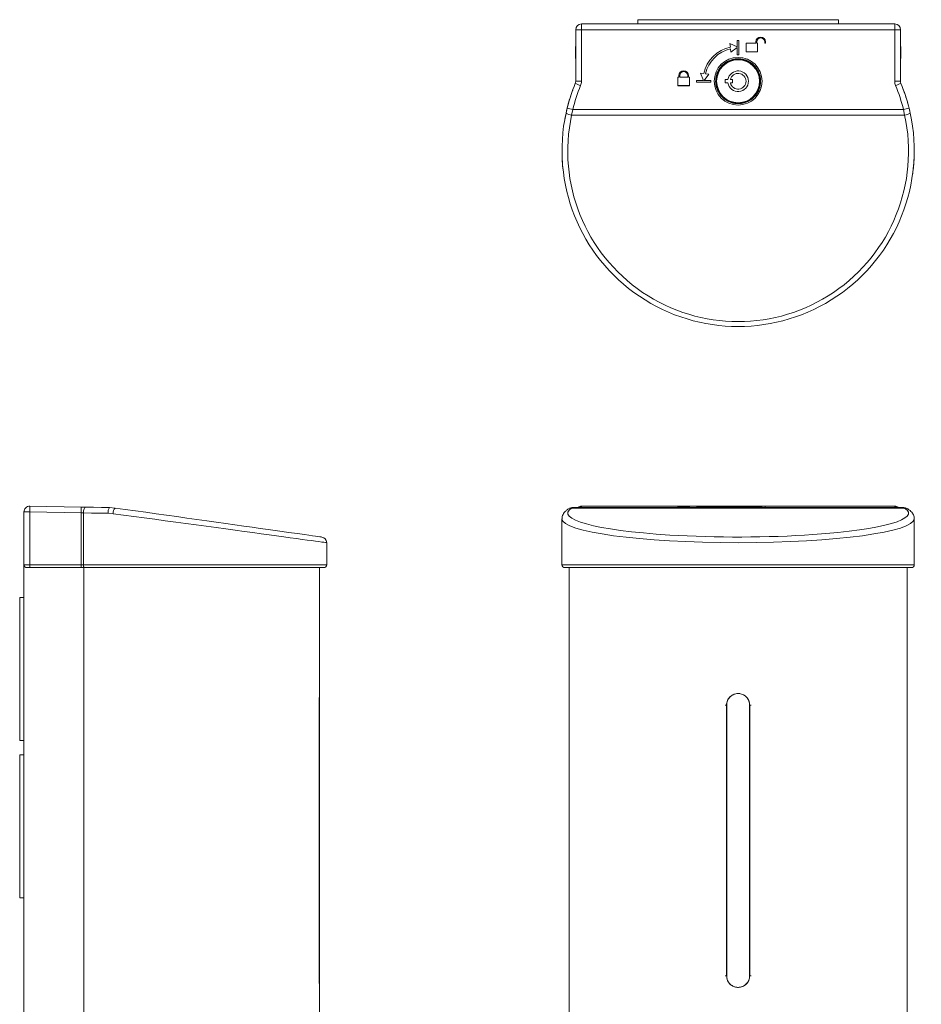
# Model space of a CAD drawing. Header units: millimetres. Extents: x 23 to 266, y 9 to 208.
# Tile 2 of 3: x 23 to 128, y 93 to 208. Entities that reach past the tile are written whole.
import ezdxf

# ---------------------------------------------------------------- set-up
doc = ezdxf.new("R2010")
doc.units = ezdxf.units.MM

msp = doc.modelspace()

# ---------------------------------------------------------------- linework, layer by layer
at = {"color": 7, "linetype": 'Continuous', "lineweight": 15}
for p, q in [((88.5012, 207.582), (124.9679, 207.582)), ((88.5012, 207.582), (88.5012, 206.9037)), ((95.0679, 208.082), (95.0679, 207.582)), ((95.0679, 208.082), (118.4012, 208.082)), ((118.4012, 208.082), (118.4012, 207.582)), ((124.9679, 207.582), (124.9679, 206.9037)), ((87.8345, 200.9217), (87.8345, 206.9153)), ((124.9679, 206.9037), (88.5012, 206.9037)), ((88.5012, 206.9037), (88.5012, 200.91)), ((124.9679, 200.91), (124.9679, 206.9037)), ((125.6345, 206.9153), (125.6345, 200.9217)), ((106.6345, 204.9284), (105.7844, 205.2988)), ((105.7844, 205.2988), (105.8313, 204.8987)), ((105.7846, 205.2987), (105.8313, 204.8999)), ((106.8345, 205.6647), (106.6345, 205.6647)), ((106.6345, 205.6647), (106.6345, 204.9284)), ((106.8345, 203.9983), (106.8345, 205.6647)), ((108.8012, 205.3314), (107.6679, 205.3314)), ((107.6679, 205.3314), (107.6679, 204.3316)), ((108.8012, 205.4981), (108.8012, 205.3314)), ((108.9012, 205.4984), (108.9012, 205.4981)), ((108.9012, 205.3314), (108.9012, 205.4981)), ((109.0012, 205.3314), (108.9012, 205.3314)), ((109.0012, 204.3316), (109.0012, 205.3314)), ((109.8345, 205.4984), (109.8345, 205.4981)), ((109.8345, 205.4981), (109.8345, 205.3314)), ((109.8345, 205.3317), (109.9345, 205.3317)), ((109.8345, 205.3314), (109.9345, 205.3314)), ((109.9345, 205.3314), (109.9345, 205.4981)), ((87.8345, 205.0259), (87.8012, 204.9486)), ((87.8012, 204.8557), (87.8012, 204.9486)), ((87.8012, 203.5488), (87.8012, 204.8557)), ((105.8313, 204.8999), (105.8313, 204.8987)), ((105.8547, 204.7001), (105.8547, 204.6989)), ((105.8547, 204.7001), (105.9016, 204.3001)), ((105.8547, 204.6989), (105.9016, 204.2989)), ((105.9016, 204.3001), (106.6345, 204.8505)), ((105.9016, 204.2989), (106.6345, 204.8493)), ((105.9016, 204.3001), (105.9016, 204.2989)), ((106.6345, 204.8505), (106.6345, 204.8493)), ((106.6345, 204.8493), (106.6345, 203.9983)), ((107.6679, 204.3319), (109.0012, 204.3319)), ((107.6679, 204.3316), (109.0012, 204.3316)), ((125.6679, 204.9486), (125.6345, 205.0259)), ((125.6679, 204.9486), (125.6679, 203.6603)), ((87.8012, 203.5488), (87.8345, 203.4714)), ((106.6345, 203.9995), (106.8345, 203.9995)), ((106.6345, 203.9983), (106.8345, 203.9983)), ((125.6345, 203.4714), (125.6679, 203.5488)), ((125.6679, 203.6603), (125.6679, 203.5488)), ((102.7344, 201.8038), (102.3377, 201.8498)), ((102.3377, 201.8498), (102.7057, 200.9987)), ((102.3382, 201.8498), (102.7057, 200.9999)), ((99.8345, 201.3987), (99.7345, 201.3987)), ((99.7345, 201.3987), (99.7345, 200.3988)), ((99.8345, 201.5653), (99.8345, 201.3987)), ((99.9345, 201.5656), (99.9345, 201.5653)), ((99.9345, 201.3987), (99.9345, 201.5653)), ((100.8679, 201.3987), (99.9345, 201.3987)), ((100.8679, 201.5656), (100.8679, 201.5653)), ((100.8679, 201.5653), (100.8679, 201.3987)), ((100.9679, 201.3987), (100.9679, 201.5653)), ((101.0679, 201.3987), (100.9679, 201.3987)), ((101.0679, 200.3988), (101.0679, 201.3987)), ((102.7057, 200.9987), (101.9012, 200.9987)), ((101.9012, 200.9987), (101.9012, 200.7988)), ((101.9012, 200.7999), (103.5679, 200.7999)), ((101.9012, 200.7988), (103.5679, 200.7988)), ((102.7057, 200.9999), (102.7057, 200.9987)), ((102.7841, 200.9999), (103.3302, 201.7347)), ((102.7841, 200.9987), (103.331, 201.7346)), ((102.7841, 200.9987), (102.7841, 200.9999)), ((103.5679, 200.9987), (102.7841, 200.9987)), ((102.9343, 201.7818), (102.9343, 201.7806)), ((103.331, 201.7346), (102.9343, 201.7806)), ((103.5679, 200.7988), (103.5679, 200.9987)), ((105.5513, 201.1153), (105.2345, 201.1153)), ((105.2345, 201.1153), (105.2345, 200.7153)), ((105.2345, 200.7153), (105.5513, 200.7153)), ((105.84, 201.1153), (106.0679, 201.1153)), ((106.0679, 200.7153), (105.84, 200.7153)), ((106.0679, 201.1153), (106.0679, 200.7153)), ((99.7345, 200.3991), (101.0679, 200.3991)), ((99.7345, 200.3988), (101.0679, 200.3988)), ((86.7022, 197.2024), (86.8389, 197.7895)), ((87.4859, 197.6172), (87.3536, 196.9681)), ((87.4859, 197.6172), (125.9832, 197.6172)), ((126.1154, 196.9681), (125.9832, 197.6172)), ((126.5951, 197.9224), (126.702, 197.4813)), ((126.6302, 197.7895), (126.7669, 197.2024)), ((126.7503, 197.2735), (126.7735, 197.1602)), ((126.1154, 196.9681), (87.3536, 196.9681)), ((24.2932, 151.4288), (30.2869, 151.3241)), ((88.5012, 151.4288), (88.5012, 151.3241)), ((124.9679, 151.4288), (88.5012, 151.4288)), ((106.6345, 151.3943), (105.7844, 151.4008)), ((105.7844, 151.4008), (105.8313, 151.3938)), ((105.8313, 151.3271), (105.8313, 151.3938)), ((105.8547, 151.3903), (105.9016, 151.3833)), ((105.9016, 151.3833), (106.6345, 151.3929)), ((106.8345, 151.4071), (106.6345, 151.4071)), ((106.6345, 151.4071), (106.6345, 151.3943)), ((106.6345, 151.3943), (106.6345, 151.3929)), ((106.6345, 151.3929), (106.6345, 151.3781)), ((106.6345, 151.3781), (106.8345, 151.3781)), ((106.8345, 151.3781), (106.8345, 151.4071)), ((108.8012, 151.4013), (107.6679, 151.4013)), ((107.6679, 151.4013), (107.6679, 151.3839)), ((108.8012, 151.3847), (107.6679, 151.3847)), ((107.6679, 151.3839), (109.0012, 151.3839)), ((108.8012, 151.4042), (108.8012, 151.4013)), ((108.8012, 151.3847), (108.8012, 151.4013)), ((108.9012, 151.4013), (108.9012, 151.4042)), ((109.0012, 151.4013), (108.9012, 151.4013)), ((108.9012, 151.3847), (108.9012, 151.4013)), ((109.0012, 151.3847), (108.9012, 151.3847)), ((109.0012, 151.3839), (109.0012, 151.4013)), ((109.8345, 151.4042), (109.8345, 151.4013)), ((109.8345, 151.4013), (109.9345, 151.4013)), ((109.9345, 151.4013), (109.9345, 151.4042)), ((124.9679, 151.3241), (124.9679, 151.4288)), ((23.6149, 150.7622), (24.2816, 150.7622)), ((23.6149, 144.6073), (23.6149, 150.7622)), ((24.2816, 150.7622), (24.2816, 144.6073)), ((30.2753, 150.6576), (24.2816, 150.7622)), ((30.2753, 144.6073), (30.2753, 150.6576)), ((30.5295, 150.6487), (30.5295, 144.6073)), ((33.9945, 150.5554), (33.4074, 150.6001)), ((33.5797, 151.2667), (34.2289, 151.2156)), ((87.4859, 151.2667), (87.3536, 151.2156)), ((126.1154, 151.2156), (87.3536, 151.2156)), ((87.4859, 151.2667), (125.9832, 151.2667)), ((99.8345, 151.3327), (99.7345, 151.3327)), ((99.7345, 151.3327), (99.7345, 151.3152)), ((99.8345, 151.316), (99.7345, 151.316)), ((99.7345, 151.3152), (101.0679, 151.3152)), ((99.8345, 151.3356), (99.8345, 151.3327)), ((99.8345, 151.316), (99.8345, 151.3327)), ((99.9345, 151.3327), (99.9345, 151.3356)), ((100.8679, 151.3327), (99.9345, 151.3327)), ((99.9345, 151.316), (99.9345, 151.3327)), ((100.8679, 151.316), (99.9345, 151.316)), ((100.8679, 151.3356), (100.8679, 151.3327)), ((100.8679, 151.316), (100.8679, 151.3327)), ((100.9679, 151.3327), (100.9679, 151.3356)), ((101.0679, 151.3327), (100.9679, 151.3327)), ((100.9679, 151.316), (100.9679, 151.3327)), ((101.0679, 151.316), (100.9679, 151.316)), ((101.0679, 151.3152), (101.0679, 151.3327)), ((102.7057, 151.3257), (101.9012, 151.3257)), ((101.9012, 151.3257), (101.9012, 151.3222)), ((101.9012, 151.3222), (103.5679, 151.3222)), ((102.7344, 151.3397), (102.3377, 151.3406)), ((102.3377, 151.3406), (102.7057, 151.3257)), ((102.7057, 151.3222), (102.7057, 151.3257)), ((102.7344, 151.3222), (102.7344, 151.3397)), ((102.7841, 151.3257), (103.331, 151.3385)), ((103.5679, 151.3257), (102.7841, 151.3257)), ((102.7841, 151.3257), (102.7841, 151.3222)), ((103.331, 151.3385), (102.9343, 151.3393)), ((102.9343, 151.3292), (102.9343, 151.3393)), ((103.5679, 151.3222), (103.5679, 151.3257)), ((126.1154, 151.2156), (125.9832, 151.2667)), ((86.2345, 149.9634), (86.2345, 144.6073)), ((127.2345, 144.6073), (127.2345, 149.9634)), ((58.8483, 144.6073), (58.8483, 147.176)), ((23.6149, 144.6073), (24.2816, 144.6073)), ((23.6149, 64.6739), (23.6149, 144.6073)), ((24.2816, 144.2739), (24.2816, 144.6073)), ((24.2816, 144.6073), (30.2753, 144.6073)), ((30.2753, 144.6073), (30.5295, 144.6073)), ((30.2753, 144.2739), (30.2753, 144.6073)), ((24.2816, 144.2739), (23.9483, 144.2739)), ((30.2753, 144.2739), (24.2816, 144.2739)), ((30.6567, 144.2739), (30.2753, 144.2739)), ((30.5782, 61.3406), (30.5782, 144.2739)), ((58.5149, 144.2739), (30.6567, 144.2739)), ((58.0149, 129.5903), (58.0149, 144.2739)), ((126.9012, 144.2739), (86.5679, 144.2739)), ((87.0679, 144.2739), (87.0679, 72.3739)), ((126.4012, 72.3739), (126.4012, 144.2739)), ((23.1149, 140.8073), (23.6149, 140.8073)), ((23.1149, 124.1406), (23.1149, 140.8073)), ((58.0149, 95.3872), (58.0149, 129.6107)), ((57.9689, 128.2739), (57.9689, 96.7239)), ((57.9697, 128.2739), (57.9697, 96.7239)), ((105.3898, 128.2739), (105.3898, 96.7239)), ((105.4012, 128.2739), (105.4012, 96.7239)), ((108.0679, 96.7239), (108.0679, 128.2739)), ((108.0793, 96.7239), (108.0793, 128.2739)), ((23.1149, 124.1406), (23.6149, 124.1406)), ((23.1149, 122.4739), (23.6149, 122.4739)), ((23.1149, 105.8073), (23.1149, 122.4739)), ((23.1149, 105.8073), (23.6149, 105.8073)), ((58.0149, 72.3739), (58.0149, 95.4076))]:
    msp.add_line(p, q, dxfattribs=at)
at = {"color": 8, "linetype": 'Continuous', "lineweight": 15}
for p, q in [((88.3902, 151.3148), (88.5012, 151.3241)), ((125.0789, 151.3148), (124.9679, 151.3241)), ((30.5295, 144.6073), (58.8483, 144.6073)), ((86.2345, 144.6073), (127.2345, 144.6073))]:
    msp.add_line(p, q, dxfattribs=at)
at = {"color": 7, "linetype": 'Continuous', "lineweight": 15, "flags": 128}
for points in [[(24.2816, 150.7622), (24.2839, 150.8922), (24.286, 151.0173), (24.2881, 151.1325), (24.2898, 151.2335), (24.2913, 151.3164), (24.2923, 151.378), (24.293, 151.416), (24.2932, 151.4288)], [(108.9012, 151.3932), (108.8443, 151.3914), (108.8012, 151.3876)], [(30.2753, 150.6576), (30.2775, 150.7876), (30.2797, 150.9127), (30.2817, 151.0279), (30.2835, 151.1289), (30.2849, 151.2118), (30.286, 151.2734), (30.2867, 151.3113), (30.2869, 151.3241)], [(30.5295, 150.6487), (30.4472, 150.6516), (30.362, 150.6546), (30.2753, 150.6576)], [(30.2869, 151.3241), (30.4603, 151.3211), (30.6308, 151.3181), (30.7954, 151.3153)], [(30.7954, 151.3153), (30.7454, 151.3032), (30.6969, 151.2658), (30.6517, 151.2045), (30.6116, 151.1216), (30.5783, 151.0204), (30.5529, 150.9048), (30.5364, 150.7793), (30.5295, 150.6487)], [(33.4074, 150.6001), (32.4329, 150.6166), (31.4729, 150.6328), (30.5295, 150.6487)], [(30.7954, 151.3153), (31.7081, 151.2993), (32.6369, 151.2831), (33.5797, 151.2667)], [(34.2289, 151.2156), (35.4084, 151.0498), (36.5991, 150.8825), (37.7965, 150.7142), (38.9963, 150.5456), (40.194, 150.3772), (41.3853, 150.2098), (42.5659, 150.0439), (43.7313, 149.8801), (44.8774, 149.719), (46, 149.5613), (47.0949, 149.4074), (48.1581, 149.258), (49.1857, 149.1135), (50.1741, 148.9746), (51.1195, 148.8418), (52.0185, 148.7154), (52.8678, 148.5961), (53.6643, 148.4841), (54.4051, 148.38), (55.0875, 148.2841), (55.709, 148.1967), (56.2673, 148.1183), (56.7604, 148.049), (57.1864, 147.9891), (57.5438, 147.9389), (57.8314, 147.8985), (58.0479, 147.868), (58.1928, 147.8477), (58.2653, 147.8375), (58.2744, 147.8362)], [(99.9345, 151.3245), (99.8777, 151.3227), (99.8345, 151.3189)], [(100.9679, 151.3189), (100.9247, 151.3227), (100.8679, 151.3245)], [(30.6567, 144.2739), (30.6319, 144.2803), (30.608, 144.2993), (30.586, 144.3301), (30.5668, 144.3716), (30.5509, 144.4221), (30.5392, 144.4797), (30.532, 144.5422), (30.5295, 144.6073)]]:
    msp.add_lwpolyline(points, dxfattribs=at)
at = {"color": 8, "linetype": 'Continuous', "lineweight": 15, "flags": 128}
msp.add_lwpolyline([(58.8483, 147.176), (58.812, 147.181), (58.7033, 147.1957), (58.5226, 147.2203), (58.2705, 147.2546), (57.9479, 147.2984), (57.556, 147.3517), (57.0961, 147.4143), (56.5699, 147.4858), (55.9791, 147.5661), (55.326, 147.6549), (54.6129, 147.7519), (53.8421, 147.8567), (53.0166, 147.969), (52.1391, 148.0883), (51.2129, 148.2142), (50.2411, 148.3463), (49.2273, 148.4842), (48.1749, 148.6273), (47.0878, 148.7751), (45.9698, 148.9271), (44.8248, 149.0828), (43.6568, 149.2416), (42.4701, 149.403), (41.2688, 149.5663), (40.0572, 149.7311), (38.8395, 149.8966), (37.6201, 150.0624), (36.4033, 150.2279), (35.1933, 150.3924), (33.9945, 150.5554)], dxfattribs=at)
at = {"color": 7, "linetype": 'Continuous', "lineweight": 15}
for centre, radius in [((106.7345, 200.9167), 2.7817), ((106.7345, 200.9153), 2.5604), ((106.7345, 200.9153), 2.5)]:
    msp.add_circle(centre, radius, dxfattribs=at)
for centre, radius, start, end in [((88.5012, 206.9153), 0.6667, 90, 180), ((124.9679, 206.9153), 0.6667, 0, 90), ((88.3346, 216.4622), 9.56, 267.001677, 270.998628), ((125.1345, 216.4622), 9.56, 269.001372, 272.998323), ((109.3679, 205.498), 0.5667, 0.007027, 179.992973), ((109.3679, 205.4983), 0.4667, 0.007021, 179.992979), ((109.3679, 205.498), 0.4667, 0.007021, 179.992979), ((106.7313, 200.9013), 4.0975, 102.687331, 167.275669), ((106.7313, 200.9025), 3.8975, 102.996788, 166.961273), ((106.7313, 200.9013), 3.8975, 102.996788, 166.961273), ((100.4012, 201.5653), 0.5667, 0.007027, 179.992973), ((100.4012, 201.5656), 0.4667, 0.007077, 179.992923), ((100.4012, 201.5653), 0.4667, 0.007051, 179.992949), ((106.7345, 200.9153), 1.2, 189.594068, 170.405932), ((106.7345, 200.9153), 0.9167, 192.602265, 167.397735), ((106.7345, 192.8487), 20.5, 157.579473, 166.053363), ((87.1679, 200.9217), 0.6667, 337.579473, 0), ((92.2227, 210.1074), 10.4314, 244.817706, 248.504955), ((88.3346, 210.4686), 9.56, 267.001648, 270.998591), ((87.1679, 200.91), 1.3333, 337.579473, 0), ((125.1345, 210.4686), 9.56, 269.001409, 272.998352), ((126.3012, 200.91), 1.3333, 180, 202.420527), ((121.2464, 210.1074), 10.4314, 291.495045, 295.182294), ((126.3012, 200.9217), 0.6667, 180, 202.420527), ((106.7345, 192.8487), 20.5, 13.946637, 22.420527), ((106.7345, 192.837), 19.8333, 157.579473, 166.053363), ((106.7345, 192.837), 19.8333, 13.946637, 22.420527), ((89.7101, 207.2698), 9.9056, 253.150249, 257.023892), ((123.759, 207.2698), 9.9056, 282.976108, 286.849751), ((106.7345, 192.8487), 20.5, 167.738258, 12.261742), ((87.4702, 198.3147), 1.3517, 235.375101, 265.051733), ((106.7345, 192.7559), 19.8333, 167.738258, 12.261742), ((125.9988, 198.3147), 1.3517, 274.948267, 304.624899), ((24.2816, 150.7622), 0.6667, 89, 180), ((88.5012, 150.7621), 0.6667, 89.998841, 125.878551), ((105.5084, 81.1133), 70.2812, 89.736708, 92.262001), ((105.564, 84.3196), 67.0713, 89.751628, 92.247011), ((109.3679, 138.344), 13.0725, 87.515564, 92.484436), ((109.3679, 140.6523), 10.7621, 87.514751, 92.485249), ((124.9679, 150.7621), 0.6667, 54.121449, 90.001159), ((34.2258, 150.7441), 0.831, 141.033914, 189.977862), ((34.9362, 150.5928), 0.9425, 138.637435, 182.272369), ((100.4012, 138.2754), 13.0725, 87.515564, 92.484436), ((100.4012, 140.5782), 10.7675, 87.516009, 92.483991), ((106.353, -8.9952), 160.3232, 90.186425, 90.822516), ((58.1816, 147.176), 0.6667, 0.205459, 82), ((23.9483, 144.6073), 0.3333, 180, 270), ((58.5149, 144.6073), 0.3333, 270, 0), ((86.5679, 144.6073), 0.3333, 180, 270), ((126.9012, 144.6073), 0.3333, 270, 0)]:
    msp.add_arc(centre, radius, start, end, dxfattribs=at)
at = {"color": 8, "linetype": 'Continuous', "lineweight": 15}
for centre, start, end in [((87.3336, 150.585), 88.17466, 122.812464), ((126.1355, 150.585), 57.18642, 91.825502)]:
    msp.add_arc(centre, 0.6309, start, end, dxfattribs=at)
at = {"color": 7, "linetype": 'Continuous', "lineweight": 15}
for centre, major_axis, ratio, start_param, end_param in [((106.7345, 151.3243), (2.7817, 0), 0.01745509, 1.57079633, 3.08160992), ((106.7345, 151.3243), (2.7817, 0), 0.01745509, 0.07455783, 1.57079633), ((106.7345, 151.1832), (19.8333, 0), 0.01745506, 2.75028063, 2.89817792), ((87.1679, 151.3241), (1.3333, 0), 0.01745506, 5.89187329, 6.28318531), ((106.7345, 151.3243), (2.7817, 0), 0.01745509, 3.16604221, 6.25033122), ((126.3012, 151.3241), (1.3333, 0), 0.01745506, 3.14159265, 3.53290467), ((106.7345, 151.1832), (19.8333, 0), 0.01745506, 0.24341474, 0.39131202), ((106.7345, 150.6236), (19.8333, 0), 0.14054083, 4.29949594, 5.16732682)]:
    msp.add_ellipse(centre, major_axis=major_axis, ratio=ratio, start_param=start_param, end_param=end_param, dxfattribs=at)
at = {"color": 8, "linetype": 'Continuous', "lineweight": 15}
for centre, major_axis, ratio, start_param, end_param in [((106.7345, 150.6236), (19.8333, 0), 0.14054083, 2.92758489, 4.29949594), ((106.7345, 151.3243), (2.7817, 0), 0.01745509, 3.08160992, 3.16604221), ((106.7345, 151.3243), (2.7817, 0), 0.01745509, 6.25033122, 6.35774313), ((106.7345, 150.6236), (19.8333, 0), 0.14054083, 5.16732682, 6.49719307), ((106.7345, 149.9634), (20.5, 0), 0.1359704, 3.14158154, 6.28236263)]:
    msp.add_ellipse(centre, major_axis=major_axis, ratio=ratio, start_param=start_param, end_param=end_param, dxfattribs=at)
at = {"color": 7, "linetype": 'Continuous', "lineweight": 15}
for points, knots in [([(106.7345, 203.5353), (106.6231, 203.5311), (106.3648, 203.5215), (105.9669, 203.4318), (105.5557, 203.269), (105.1785, 203.0369), (104.8446, 202.7463), (104.5655, 202.4026), (104.3466, 202.0178), (104.1969, 201.6011), (104.1177, 201.1655), (104.1143, 200.7227), (104.1838, 200.2853), (104.3273, 199.8663), (104.5377, 199.4766), (104.8117, 199.1288), (105.1392, 198.8307), (105.513, 198.5932), (105.9207, 198.4204), (106.3519, 198.32), (106.7938, 198.2919), (107.2339, 198.3399), (107.6601, 198.4596), (108.0595, 198.6505), (108.4221, 198.9045), (108.7358, 199.2169), (108.9939, 199.5766), (109.1866, 199.9752), (109.3111, 200.4001), (109.3609, 200.8401), (109.3378, 201.2823), (109.2392, 201.714), (109.0709, 202.1237), (108.8349, 202.4984), (108.5405, 202.8293), (108.1938, 203.1047), (107.8065, 203.3196), (107.3882, 203.464), (107.0257, 203.528), (106.8067, 203.5335), (106.7345, 203.5353)], [0, 0, 0, 0, 0.02034645, 0.04718676, 0.07402708, 0.10086761, 0.12770813, 0.15455224, 0.18139638, 0.20824507, 0.23509375, 0.26194597, 0.28879819, 0.31565136, 0.34250455, 0.36935569, 0.3962068, 0.42305381, 0.44990079, 0.47674336, 0.50358591, 0.53042568, 0.55726546, 0.58410534, 0.61094523, 0.63778801, 0.66463083, 0.69147812, 0.71832541, 0.74517674, 0.77202808, 0.79888131, 0.82573448, 0.85258656, 0.87943861, 0.90628703, 0.93313543, 0.95997928, 0.98682312, 1, 1, 1, 1]), ([(87.2478, 199.2139), (87.2804, 199.312), (87.3462, 199.5104), (87.4219, 199.7249), (87.476, 199.8744), (87.483, 199.8935), (87.4866, 199.9032)], [0, 0, 0, 0, 0.23702366, 0.47950834, 0.73583239, 1, 1, 1, 1]), ([(125.9825, 199.9032), (125.9853, 199.8956), (125.9909, 199.8804), (126.0375, 199.7516), (126.1123, 199.5415), (126.1846, 199.3242), (126.2213, 199.2139)], [0, 0, 0, 0, 0.23246218, 0.47081045, 0.73161951, 1, 1, 1, 1]), ([(86.5776, 196.5617), (86.6623, 196.9838), (86.8403, 197.8701), (87.0841, 198.7052), (87.2212, 199.1314), (87.2478, 199.2139)], [0, 0, 0, 0, 0.42297328, 0.88823201, 1, 1, 1, 1]), ([(126.2213, 199.2139), (126.2803, 199.032), (126.3617, 198.7809), (126.4413, 198.4901), (126.4632, 198.4101)], [0, 0, 0, 0, 0.72479567, 1, 1, 1, 1]), ([(86.4311, 190.0169), (86.3821, 190.3953), (86.3109, 190.9449), (86.2854, 191.4901), (86.2775, 191.66)], [0, 0, 0, 0, 0.68844396, 1, 1, 1, 1]), ([(127.2096, 192.1505), (127.2074, 191.9744), (127.1986, 191.2725), (127.1068, 190.5547), (127.038, 190.0169)], [0, 0, 0, 0, 0.250855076, 1, 1, 1, 1]), ([(86.9916, 151.1152), (86.9382, 151.0791), (86.7943, 150.9819), (86.6021, 150.8132), (86.4251, 150.5978), (86.3062, 150.3692), (86.2391, 150.1529), (86.2419, 150.0156), (86.2429, 149.9633)], [0, 0, 0, 0, 0.13846058, 0.37271821, 0.56741278, 0.73987071, 0.90096911, 1, 1, 1, 1]), ([(87.4389, 151.2607), (87.4242, 151.261), (87.3253, 151.263), (87.2035, 151.2313), (87.1166, 151.1799), (87.1023, 151.1714)], [0, 0, 0, 0, 0.12793264, 0.85686772, 1, 1, 1, 1]), ([(88.4162, 151.317), (88.4166, 151.3171), (88.42, 151.3174), (88.4029, 151.3161), (88.381, 151.3152), (88.3722, 151.3148)], [0, 0, 0, 0, 0.07121625, 0.63086096, 1, 1, 1, 1]), ([(125.0968, 151.3148), (125.0837, 151.3154), (125.0591, 151.3166), (125.0549, 151.3169), (125.0529, 151.3171)], [0, 0, 0, 0, 0.530314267, 1, 1, 1, 1]), ([(126.3808, 151.1634), (126.3312, 151.1884), (126.2183, 151.2451), (126.0913, 151.2558), (126.0201, 151.2618)], [0, 0, 0, 0, 0.4390387, 1, 1, 1, 1]), ([(127.2272, 149.9577), (127.2294, 149.9849), (127.239, 150.0992), (127.1879, 150.2987), (127.0857, 150.5308), (126.9334, 150.7391), (126.7354, 150.9363), (126.568, 151.0524), (126.4774, 151.1152)], [0, 0, 0, 0, 0.0517276, 0.21752367, 0.38418535, 0.56188946, 0.76283413, 1, 1, 1, 1]), ([(58.0138, 129.5903), (58.0141, 129.5949), (58.0153, 129.6132), (58.007, 129.49), (57.9923, 129.2335), (57.977, 128.8587), (57.9702, 128.5188), (57.9698, 128.3217), (57.9697, 128.2739)], [0, 0, 0, 0, 0.073397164, 0.287526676, 0.501834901, 0.716574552, 0.93132379, 1, 1, 1, 1]), ([(108.0793, 128.2739), (108.0586, 128.4501), (108.0175, 128.8018), (107.7033, 129.2455), (107.2596, 129.5388), (106.7352, 129.6413), (106.2117, 129.5393), (105.7634, 129.2465), (105.513, 128.8752), (105.4048, 128.5385), (105.3948, 128.3621), (105.3898, 128.2739)], [0, 0, 0, 0, 0.12548417, 0.25059654, 0.37521192, 0.4994611, 0.62376713, 0.7485452, 0.87377091, 0.93690342, 1, 1, 1, 1]), ([(108.0679, 128.2739), (108.0532, 128.4237), (108.0237, 128.7231), (107.7945, 129.1218), (107.4566, 129.4254), (107.0342, 129.5993), (106.5789, 129.6238), (106.1416, 129.4965), (105.7705, 129.2317), (105.509, 128.8592), (105.4093, 128.5188), (105.4028, 128.3217), (105.4012, 128.2739)], [0, 0, 0, 0, 0.10720397, 0.21440194, 0.32175533, 0.42920937, 0.53649552, 0.64360721, 0.75080828, 0.85822517, 0.96564685, 1, 1, 1, 1]), ([(105.3898, 128.2739), (105.3691, 128.2739), (105.3278, 128.2739), (105.2768, 128.2739), (105.2414, 128.2739), (105.2368, 128.2739), (105.2345, 128.2739)], [0, 0, 0, 0, 0.24999969, 0.4999989, 0.7499999, 1, 1, 1, 1]), ([(108.2345, 128.2739), (108.2322, 128.2739), (108.2277, 128.2739), (108.1923, 128.2739), (108.1413, 128.2739), (108.0999, 128.2739), (108.0793, 128.2739)], [0, 0, 0, 0, 0.2500001, 0.5000011, 0.75000031, 1, 1, 1, 1]), ([(57.9697, 96.7239), (57.9707, 96.5743), (57.9727, 96.275), (57.9871, 95.875), (58.0027, 95.5762), (58.0138, 95.4065), (58.0138, 95.4073), (58.0138, 95.4076)], [0, 0, 0, 0, 0.21450218, 0.42899236, 0.64379193, 0.85879492, 1, 1, 1, 1]), ([(105.3898, 96.7239), (105.3691, 96.7239), (105.3278, 96.7239), (105.2768, 96.7239), (105.2414, 96.7239), (105.2368, 96.7239), (105.2345, 96.7239)], [0, 0, 0, 0, 0.24999969, 0.4999989, 0.7499999, 1, 1, 1, 1]), ([(105.3898, 96.7239), (105.4104, 96.5478), (105.4516, 96.1961), (105.7658, 95.7524), (106.2095, 95.4591), (106.7339, 95.3565), (107.2574, 95.4586), (107.7057, 95.7514), (107.9561, 96.1226), (108.0642, 96.4594), (108.0743, 96.6358), (108.0793, 96.7239)], [0, 0, 0, 0, 0.12548316, 0.25059618, 0.37521171, 0.49946104, 0.62376723, 0.74854546, 0.87377133, 0.93690334, 1, 1, 1, 1]), ([(105.4012, 96.7239), (105.4159, 96.5742), (105.4453, 96.2747), (105.6746, 95.876), (106.0125, 95.5725), (106.4349, 95.3985), (106.8901, 95.3741), (107.3275, 95.5014), (107.6986, 95.7661), (107.9601, 96.1387), (108.0597, 96.4791), (108.0663, 96.6762), (108.0679, 96.7239)], [0, 0, 0, 0, 0.10720406, 0.21440213, 0.32175482, 0.42920918, 0.53649543, 0.64360703, 0.75080855, 0.85822504, 0.96564682, 1, 1, 1, 1]), ([(108.2345, 96.7239), (108.2322, 96.7239), (108.2277, 96.7239), (108.1923, 96.7239), (108.1413, 96.7239), (108.0999, 96.7239), (108.0793, 96.7239)], [0, 0, 0, 0, 0.2500001, 0.5000011, 0.75000031, 1, 1, 1, 1])]:
    msp.add_open_spline(points, degree=3, knots=knots, dxfattribs=at)
at = {"color": 8, "linetype": 'Continuous', "lineweight": 15}
for points, knots in [([(58.0149, 129.6072), (58.0135, 129.5876), (58.0107, 129.5484), (57.992, 129.244), (57.9772, 128.8755), (57.9699, 128.5384), (57.9692, 128.3621), (57.9689, 128.2739)], [0, 0, 0, 0, 0.24817768, 0.49752044, 0.74775771, 0.87391475, 1, 1, 1, 1]), ([(57.9689, 96.7239), (57.9703, 96.5482), (57.9732, 96.1971), (57.9927, 95.7482), (58.0087, 95.4747), (58.0177, 95.3572), (58.0149, 95.3907), (58.0149, 95.3907)], [0, 0, 0, 0, 0.25118132, 0.50162172, 0.75106628, 0.99977783, 1, 1, 1, 1])]:
    msp.add_open_spline(points, degree=3, knots=knots, dxfattribs=at)

doc.saveas('drawing.dxf')
